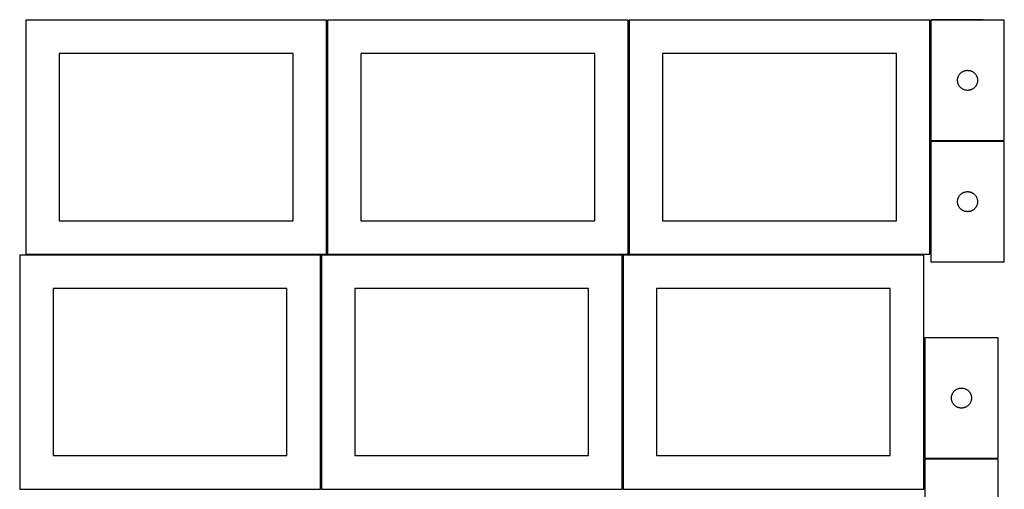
# Model space of a CAD drawing. Header units: millimetres. Extents: x 7 to 1493, y 7 to 2993.
# Tile 4 of 14: x 7 to 1480, y 1412 to 2115. Entities that reach past the tile are written whole.
import ezdxf

# ---------------------------------------------------------------- set-up
doc = ezdxf.new("R2010")
doc.units = ezdxf.units.MM
doc.layers.add('COMMON', color=5, linetype='CONTINUOUS', true_color=0x0000ff)
doc.layers.add('CUT', color=7, linetype='CONTINUOUS', true_color=0x000000)

msp = doc.modelspace()

# ---------------------------------------------------------------- linework, layer by layer
at = {"layer": 'COMMON'}
for p, q in [((466.416937, 1764.123915), (466.416937, 2114.123915)), ((587.568756, 2114.873915), (767.568756, 2114.873915)), ((917.916938, 1764.123915), (917.916938, 2114.123915)), ((1369.416938, 2114.123915), (1369.416938, 1934.156428)), ((1448.43007, 2114.906429), (1370.166939, 2114.906429)), ((1369.416938, 1932.656427), (1369.416938, 1764.123915)), ((1480.166939, 1933.406428), (1370.166939, 1933.406428)), ((457.299608, 1412.599135), (457.299608, 1762.599135)), ((908.799609, 1412.623914), (908.799609, 1762.599135)), ((1359.549609, 1763.373915), (918.666938, 1763.373915)), ((1360.299609, 1638.723053), (1360.299609, 1458.723053)), ((1360.299609, 1457.223052), (1360.299609, 1412.623914)), ((1471.04961, 1457.973053), (1361.04961, 1457.973053))]:
    msp.add_line(p, q, dxfattribs=at)
at = {"layer": 'CUT'}
for p, q in [((465.666936, 2114.123915), (15.666936, 2114.123915)), ((15.666936, 2114.123915), (15.666936, 1764.123915)), ((465.666936, 1764.123915), (465.666936, 2114.123915)), ((917.166937, 2114.123915), (467.166937, 2114.123915)), ((467.166937, 2114.123915), (467.166937, 1764.123915)), ((917.166937, 1764.123915), (917.166937, 2114.123915)), ((1368.666938, 2114.123915), (918.666938, 2114.123915)), ((918.666938, 2114.123915), (918.666938, 1764.123915)), ((1368.666938, 1764.123915), (1368.666938, 2114.123915)), ((1370.166939, 2114.156428), (1370.166939, 1934.156428)), ((1480.166939, 2114.156428), (1370.166939, 2114.156428)), ((1480.166939, 1934.156428), (1480.166939, 2114.156428)), ((415.666936, 2064.123915), (65.666936, 2064.123915)), ((65.666936, 2064.123915), (65.666936, 1814.123915)), ((415.666936, 1814.123915), (415.666936, 2064.123915)), ((867.166937, 2064.123915), (517.166937, 2064.123915)), ((517.166937, 2064.123915), (517.166937, 1814.123915)), ((867.166937, 1814.123915), (867.166937, 2064.123915)), ((1318.666938, 2064.123915), (968.666938, 2064.123915)), ((968.666938, 2064.123915), (968.666938, 1814.123915)), ((1318.666938, 1814.123915), (1318.666938, 2064.123915)), ((1413.169351, 2033.159642), (1413.648733, 2033.765326)), ((1413.648733, 2033.765326), (1414.158659, 2034.345528)), ((1414.158659, 2034.345528), (1414.697777, 2034.898711)), ((1414.697777, 2034.898711), (1415.264658, 2035.423407)), ((1415.264658, 2035.423407), (1415.857797, 2035.918225)), ((1415.857797, 2035.918225), (1416.475623, 2036.381853)), ((1416.475623, 2036.381853), (1417.116496, 2036.813061)), ((1417.116496, 2036.813061), (1417.778718, 2037.210707)), ((1417.778718, 2037.210707), (1418.460532, 2037.573734)), ((1418.460532, 2037.573734), (1419.160131, 2037.901182)), ((1419.160131, 2037.901182), (1419.875658, 2038.19218)), ((1419.875658, 2038.19218), (1420.605217, 2038.445959)), ((1420.605217, 2038.445959), (1421.346873, 2038.661844)), ((1421.346873, 2038.661844), (1422.098658, 2038.839263)), ((1422.098658, 2038.839263), (1422.858581, 2038.977747)), ((1422.858581, 2038.977747), (1423.624624, 2039.076926)), ((1423.624624, 2039.076926), (1424.394758, 2039.136539)), ((1424.394758, 2039.136539), (1425.166939, 2039.156428)), ((1425.166939, 2039.156428), (1425.939121, 2039.136539)), ((1425.939121, 2039.136539), (1426.709254, 2039.076926)), ((1426.709254, 2039.076926), (1427.475298, 2038.977747)), ((1427.475298, 2038.977747), (1428.23522, 2038.839263)), ((1428.23522, 2038.839263), (1428.987006, 2038.661844)), ((1428.987006, 2038.661844), (1429.728662, 2038.445959)), ((1429.728662, 2038.445959), (1430.458221, 2038.19218)), ((1430.458221, 2038.19218), (1431.173748, 2037.901182)), ((1431.173748, 2037.901182), (1431.873346, 2037.573734)), ((1431.873346, 2037.573734), (1432.55516, 2037.210707)), ((1432.55516, 2037.210707), (1433.217382, 2036.813061)), ((1433.217382, 2036.813061), (1433.858256, 2036.381853)), ((1433.858256, 2036.381853), (1434.476082, 2035.918225)), ((1434.476082, 2035.918225), (1435.069221, 2035.423407)), ((1435.069221, 2035.423407), (1435.636102, 2034.898711)), ((1435.636102, 2034.898711), (1436.17522, 2034.345528)), ((1436.17522, 2034.345528), (1436.685146, 2033.765326)), ((1436.685146, 2033.765326), (1437.164528, 2033.159642)), ((1410.171912, 2024.542647), (1410.211676, 2025.31406)), ((1410.171912, 2023.770209), (1410.171912, 2024.542647)), ((1410.211676, 2022.998796), (1410.171912, 2023.770209)), ((1410.211676, 2025.31406), (1410.291099, 2026.082403)), ((1410.291099, 2022.230453), (1410.211676, 2022.998796)), ((1410.291099, 2026.082403), (1410.40997, 2026.845639)), ((1410.40997, 2021.467217), (1410.291099, 2022.230453)), ((1410.40997, 2026.845639), (1410.567974, 2027.601744)), ((1410.567974, 2020.711112), (1410.40997, 2021.467217)), ((1410.567974, 2027.601744), (1410.764691, 2028.348713)), ((1410.764691, 2019.964144), (1410.567974, 2020.711112)), ((1410.764691, 2028.348713), (1410.999601, 2029.084564)), ((1410.999601, 2019.228292), (1410.764691, 2019.964144)), ((1410.999601, 2029.084564), (1411.27208, 2029.807346)), ((1411.27208, 2018.50551), (1410.999601, 2019.228292)), ((1411.27208, 2029.807346), (1411.581405, 2030.515144)), ((1411.581405, 2030.515144), (1411.926757, 2031.206079)), ((1411.926757, 2031.206079), (1412.30722, 2031.87832)), ((1412.30722, 2031.87832), (1412.721784, 2032.530084)), ((1412.721784, 2032.530084), (1413.169351, 2033.159642)), ((1437.164528, 2033.159642), (1437.612095, 2032.530084)), ((1437.612095, 2032.530084), (1438.026659, 2031.87832)), ((1438.026659, 2031.87832), (1438.407121, 2031.206079)), ((1438.407121, 2031.206079), (1438.752473, 2030.515144)), ((1438.752473, 2030.515144), (1439.061799, 2029.807346)), ((1439.061799, 2029.807346), (1439.334278, 2029.084564)), ((1439.334278, 2019.228292), (1439.061799, 2018.50551)), ((1439.334278, 2029.084564), (1439.569187, 2028.348713)), ((1439.569187, 2019.964144), (1439.334278, 2019.228292)), ((1439.569187, 2028.348713), (1439.765905, 2027.601744)), ((1439.765905, 2020.711112), (1439.569187, 2019.964144)), ((1439.765905, 2027.601744), (1439.923909, 2026.845639)), ((1439.923909, 2021.467217), (1439.765905, 2020.711112)), ((1439.923909, 2026.845639), (1440.042779, 2026.082403)), ((1440.042779, 2022.230453), (1439.923909, 2021.467217)), ((1440.042779, 2026.082403), (1440.122202, 2025.31406)), ((1440.122202, 2022.998796), (1440.042779, 2022.230453)), ((1440.122202, 2025.31406), (1440.161966, 2024.542647)), ((1440.161966, 2023.770209), (1440.122202, 2022.998796)), ((1440.161966, 2024.542647), (1440.161966, 2023.770209)), ((1411.581405, 2017.797712), (1411.27208, 2018.50551)), ((1411.926757, 2017.106777), (1411.581405, 2017.797712)), ((1412.30722, 2016.434536), (1411.926757, 2017.106777)), ((1412.721784, 2015.782772), (1412.30722, 2016.434536)), ((1413.169351, 2015.153214), (1412.721784, 2015.782772)), ((1413.648733, 2014.54753), (1413.169351, 2015.153214)), ((1414.158659, 2013.967328), (1413.648733, 2014.54753)), ((1414.697777, 2013.414145), (1414.158659, 2013.967328)), ((1415.264658, 2012.889449), (1414.697777, 2013.414145)), ((1415.857797, 2012.394631), (1415.264658, 2012.889449)), ((1416.475623, 2011.931003), (1415.857797, 2012.394631)), ((1417.116496, 2011.499795), (1416.475623, 2011.931003)), ((1417.778718, 2011.102149), (1417.116496, 2011.499795)), ((1418.460532, 2010.739122), (1417.778718, 2011.102149)), ((1419.160131, 2010.411675), (1418.460532, 2010.739122)), ((1419.875658, 2010.120676), (1419.160131, 2010.411675)), ((1420.605217, 2009.866897), (1419.875658, 2010.120676)), ((1421.346873, 2009.651012), (1420.605217, 2009.866897)), ((1422.098658, 2009.473593), (1421.346873, 2009.651012)), ((1422.858581, 2009.33511), (1422.098658, 2009.473593)), ((1423.624624, 2009.23593), (1422.858581, 2009.33511)), ((1424.394758, 2009.176317), (1423.624624, 2009.23593)), ((1425.166939, 2009.156428), (1424.394758, 2009.176317)), ((1425.939121, 2009.176317), (1425.166939, 2009.156428)), ((1426.709254, 2009.23593), (1425.939121, 2009.176317)), ((1427.475298, 2009.33511), (1426.709254, 2009.23593)), ((1428.23522, 2009.473593), (1427.475298, 2009.33511)), ((1428.987006, 2009.651012), (1428.23522, 2009.473593)), ((1429.728662, 2009.866897), (1428.987006, 2009.651012)), ((1430.458221, 2010.120676), (1429.728662, 2009.866897)), ((1431.173748, 2010.411675), (1430.458221, 2010.120676)), ((1431.873346, 2010.739122), (1431.173748, 2010.411675)), ((1432.55516, 2011.102149), (1431.873346, 2010.739122)), ((1433.217382, 2011.499795), (1432.55516, 2011.102149)), ((1433.858256, 2011.931003), (1433.217382, 2011.499795)), ((1434.476082, 2012.394631), (1433.858256, 2011.931003)), ((1435.069221, 2012.889449), (1434.476082, 2012.394631)), ((1435.636102, 2013.414145), (1435.069221, 2012.889449)), ((1436.17522, 2013.967328), (1435.636102, 2013.414145)), ((1436.685146, 2014.54753), (1436.17522, 2013.967328)), ((1437.164528, 2015.153214), (1436.685146, 2014.54753)), ((1437.612095, 2015.782772), (1437.164528, 2015.153214)), ((1438.026659, 2016.434536), (1437.612095, 2015.782772)), ((1438.407121, 2017.106777), (1438.026659, 2016.434536)), ((1438.752473, 2017.797712), (1438.407121, 2017.106777)), ((1439.061799, 2018.50551), (1438.752473, 2017.797712)), ((1370.166939, 1934.156428), (1480.166939, 1934.156428)), ((1480.166939, 1932.656427), (1370.166939, 1932.656427)), ((1370.166939, 1932.656427), (1370.166939, 1752.656427)), ((1480.166939, 1752.656427), (1480.166939, 1932.656427)), ((1419.875658, 1856.692179), (1420.605217, 1856.945958)), ((1420.605217, 1856.945958), (1421.346873, 1857.161843)), ((1421.346873, 1857.161843), (1422.098658, 1857.339262)), ((1422.098658, 1857.339262), (1422.858581, 1857.477746)), ((1422.858581, 1857.477746), (1423.624624, 1857.576925)), ((1423.624624, 1857.576925), (1424.394758, 1857.636538)), ((1424.394758, 1857.636538), (1425.166939, 1857.656427)), ((1425.166939, 1857.656427), (1425.939121, 1857.636538)), ((1425.939121, 1857.636538), (1426.709254, 1857.576925)), ((1426.709254, 1857.576925), (1427.475298, 1857.477746)), ((1427.475298, 1857.477746), (1428.23522, 1857.339262)), ((1428.23522, 1857.339262), (1428.987006, 1857.161843)), ((1428.987006, 1857.161843), (1429.728662, 1856.945958)), ((1429.728662, 1856.945958), (1430.458221, 1856.692179)), ((1410.171912, 1843.042646), (1410.211676, 1843.814059)), ((1410.171912, 1842.270208), (1410.171912, 1843.042646)), ((1410.211676, 1841.498795), (1410.171912, 1842.270208)), ((1410.211676, 1843.814059), (1410.291099, 1844.582402)), ((1410.291099, 1844.582402), (1410.40997, 1845.345638)), ((1410.40997, 1845.345638), (1410.567974, 1846.101743)), ((1410.567974, 1846.101743), (1410.764691, 1846.848712)), ((1410.764691, 1846.848712), (1410.999601, 1847.584563)), ((1410.999601, 1847.584563), (1411.27208, 1848.307345)), ((1411.27208, 1848.307345), (1411.581405, 1849.015143)), ((1411.581405, 1849.015143), (1411.926757, 1849.706078)), ((1411.926757, 1849.706078), (1412.30722, 1850.378319)), ((1412.30722, 1850.378319), (1412.721784, 1851.030083)), ((1412.721784, 1851.030083), (1413.169351, 1851.659641)), ((1413.169351, 1851.659641), (1413.648733, 1852.265325)), ((1413.648733, 1852.265325), (1414.158659, 1852.845527)), ((1414.158659, 1852.845527), (1414.697777, 1853.39871)), ((1414.697777, 1853.39871), (1415.264658, 1853.923406)), ((1415.264658, 1853.923406), (1415.857797, 1854.418224)), ((1415.857797, 1854.418224), (1416.475623, 1854.881852)), ((1416.475623, 1854.881852), (1417.116496, 1855.31306)), ((1417.116496, 1855.31306), (1417.778718, 1855.710706)), ((1417.778718, 1855.710706), (1418.460532, 1856.073733)), ((1418.460532, 1856.073733), (1419.160131, 1856.401181)), ((1419.160131, 1856.401181), (1419.875658, 1856.692179)), ((1430.458221, 1856.692179), (1431.173748, 1856.401181)), ((1431.173748, 1856.401181), (1431.873346, 1856.073733)), ((1431.873346, 1856.073733), (1432.55516, 1855.710706)), ((1432.55516, 1855.710706), (1433.217382, 1855.31306)), ((1433.217382, 1855.31306), (1433.858256, 1854.881852)), ((1433.858256, 1854.881852), (1434.476082, 1854.418224)), ((1434.476082, 1854.418224), (1435.069221, 1853.923406)), ((1435.069221, 1853.923406), (1435.636102, 1853.39871)), ((1435.636102, 1853.39871), (1436.17522, 1852.845527)), ((1436.17522, 1852.845527), (1436.685146, 1852.265325)), ((1436.685146, 1852.265325), (1437.164528, 1851.659641)), ((1437.164528, 1851.659641), (1437.612095, 1851.030083)), ((1437.612095, 1851.030083), (1438.026659, 1850.378319)), ((1438.026659, 1850.378319), (1438.407121, 1849.706078)), ((1438.407121, 1849.706078), (1438.752473, 1849.015143)), ((1438.752473, 1849.015143), (1439.061799, 1848.307345)), ((1439.061799, 1848.307345), (1439.334278, 1847.584563)), ((1439.334278, 1847.584563), (1439.569187, 1846.848712)), ((1439.569187, 1846.848712), (1439.765905, 1846.101743)), ((1439.765905, 1846.101743), (1439.923909, 1845.345638)), ((1439.923909, 1845.345638), (1440.042779, 1844.582402)), ((1440.042779, 1844.582402), (1440.122202, 1843.814059)), ((1440.122202, 1843.814059), (1440.161966, 1843.042646)), ((1440.161966, 1842.270208), (1440.122202, 1841.498795)), ((1440.161966, 1843.042646), (1440.161966, 1842.270208)), ((1410.291099, 1840.730452), (1410.211676, 1841.498795)), ((1410.40997, 1839.967216), (1410.291099, 1840.730452)), ((1410.567974, 1839.211111), (1410.40997, 1839.967216)), ((1410.764691, 1838.464143), (1410.567974, 1839.211111)), ((1410.999601, 1837.728291), (1410.764691, 1838.464143)), ((1411.27208, 1837.005509), (1410.999601, 1837.728291)), ((1411.581405, 1836.297711), (1411.27208, 1837.005509)), ((1411.926757, 1835.606776), (1411.581405, 1836.297711)), ((1412.30722, 1834.934535), (1411.926757, 1835.606776)), ((1412.721784, 1834.282771), (1412.30722, 1834.934535)), ((1413.169351, 1833.653213), (1412.721784, 1834.282771)), ((1413.648733, 1833.047529), (1413.169351, 1833.653213)), ((1414.158659, 1832.467327), (1413.648733, 1833.047529)), ((1414.697777, 1831.914144), (1414.158659, 1832.467327)), ((1415.264658, 1831.389448), (1414.697777, 1831.914144)), ((1415.857797, 1830.89463), (1415.264658, 1831.389448)), ((1416.475623, 1830.431002), (1415.857797, 1830.89463)), ((1417.116496, 1829.999794), (1416.475623, 1830.431002)), ((1417.778718, 1829.602148), (1417.116496, 1829.999794)), ((1418.460532, 1829.239121), (1417.778718, 1829.602148)), ((1419.160131, 1828.911674), (1418.460532, 1829.239121)), ((1419.875658, 1828.620675), (1419.160131, 1828.911674)), ((1420.605217, 1828.366896), (1419.875658, 1828.620675)), ((1421.346873, 1828.151011), (1420.605217, 1828.366896)), ((1422.098658, 1827.973592), (1421.346873, 1828.151011)), ((1422.858581, 1827.835109), (1422.098658, 1827.973592)), ((1423.624624, 1827.735929), (1422.858581, 1827.835109)), ((1424.394758, 1827.676316), (1423.624624, 1827.735929)), ((1425.166939, 1827.656427), (1424.394758, 1827.676316)), ((1425.939121, 1827.676316), (1425.166939, 1827.656427)), ((1426.709254, 1827.735929), (1425.939121, 1827.676316)), ((1427.475298, 1827.835109), (1426.709254, 1827.735929)), ((1428.23522, 1827.973592), (1427.475298, 1827.835109)), ((1428.987006, 1828.151011), (1428.23522, 1827.973592)), ((1429.728662, 1828.366896), (1428.987006, 1828.151011)), ((1430.458221, 1828.620675), (1429.728662, 1828.366896)), ((1431.173748, 1828.911674), (1430.458221, 1828.620675)), ((1431.873346, 1829.239121), (1431.173748, 1828.911674)), ((1432.55516, 1829.602148), (1431.873346, 1829.239121)), ((1433.217382, 1829.999794), (1432.55516, 1829.602148)), ((1433.858256, 1830.431002), (1433.217382, 1829.999794)), ((1434.476082, 1830.89463), (1433.858256, 1830.431002)), ((1435.069221, 1831.389448), (1434.476082, 1830.89463)), ((1435.636102, 1831.914144), (1435.069221, 1831.389448)), ((1436.17522, 1832.467327), (1435.636102, 1831.914144)), ((1436.685146, 1833.047529), (1436.17522, 1832.467327)), ((1437.164528, 1833.653213), (1436.685146, 1833.047529)), ((1437.612095, 1834.282771), (1437.164528, 1833.653213)), ((1438.026659, 1834.934535), (1437.612095, 1834.282771)), ((1438.407121, 1835.606776), (1438.026659, 1834.934535)), ((1438.752473, 1836.297711), (1438.407121, 1835.606776)), ((1439.061799, 1837.005509), (1438.752473, 1836.297711)), ((1439.334278, 1837.728291), (1439.061799, 1837.005509)), ((1439.569187, 1838.464143), (1439.334278, 1837.728291)), ((1439.765905, 1839.211111), (1439.569187, 1838.464143)), ((1439.923909, 1839.967216), (1439.765905, 1839.211111)), ((1440.042779, 1840.730452), (1439.923909, 1839.967216)), ((1440.122202, 1841.498795), (1440.042779, 1840.730452)), ((65.666936, 1814.123915), (415.666936, 1814.123915)), ((517.166937, 1814.123915), (867.166937, 1814.123915)), ((968.666938, 1814.123915), (1318.666938, 1814.123915)), ((456.549607, 1762.599135), (6.549607, 1762.599135)), ((6.549607, 1762.599135), (6.549607, 1412.599135)), ((15.666936, 1764.123915), (465.666936, 1764.123915)), ((456.549607, 1412.599135), (456.549607, 1762.599135)), ((908.049608, 1762.599135), (458.049608, 1762.599135)), ((458.049608, 1762.599135), (458.049608, 1412.599135)), ((467.166937, 1764.123915), (917.166937, 1764.123915)), ((908.049608, 1412.599135), (908.049608, 1762.599135)), ((1359.549609, 1762.623914), (909.549609, 1762.623914)), ((909.549609, 1762.623914), (909.549609, 1412.623914)), ((918.666938, 1764.123915), (1368.666938, 1764.123915)), ((1359.549609, 1412.623914), (1359.549609, 1762.623914)), ((1370.166939, 1752.656427), (1480.166939, 1752.656427)), ((406.549607, 1712.599135), (56.549607, 1712.599135)), ((56.549607, 1712.599135), (56.549607, 1462.599135)), ((406.549607, 1462.599135), (406.549607, 1712.599135)), ((858.049608, 1712.599135), (508.049608, 1712.599135)), ((508.049608, 1712.599135), (508.049608, 1462.599135)), ((858.049608, 1462.599135), (858.049608, 1712.599135)), ((1309.549609, 1712.623914), (959.549609, 1712.623914)), ((959.549609, 1712.623914), (959.549609, 1462.623914)), ((1309.549609, 1462.623914), (1309.549609, 1712.623914)), ((1471.04961, 1638.723053), (1361.04961, 1638.723053)), ((1361.04961, 1638.723053), (1361.04961, 1458.723053)), ((1471.04961, 1458.723053), (1471.04961, 1638.723053)), ((1408.661389, 1561.777332), (1409.343203, 1562.14036)), ((1409.343203, 1562.14036), (1410.042801, 1562.467807)), ((1410.042801, 1562.467807), (1410.758329, 1562.758806)), ((1410.758329, 1562.758806), (1411.487888, 1563.012584)), ((1411.487888, 1563.012584), (1412.229543, 1563.228469)), ((1412.229543, 1563.228469), (1412.981329, 1563.405889)), ((1412.981329, 1563.405889), (1413.741251, 1563.544372)), ((1413.741251, 1563.544372), (1414.507295, 1563.643552)), ((1414.507295, 1563.643552), (1415.277429, 1563.703165)), ((1415.277429, 1563.703165), (1416.04961, 1563.723053)), ((1416.04961, 1563.723053), (1416.821791, 1563.703165)), ((1416.821791, 1563.703165), (1417.591925, 1563.643552)), ((1417.591925, 1563.643552), (1418.357969, 1563.544372)), ((1418.357969, 1563.544372), (1419.117891, 1563.405889)), ((1419.117891, 1563.405889), (1419.869677, 1563.228469)), ((1419.869677, 1563.228469), (1420.611332, 1563.012584)), ((1420.611332, 1563.012584), (1421.340891, 1562.758806)), ((1421.340891, 1562.758806), (1422.056419, 1562.467807)), ((1422.056419, 1562.467807), (1422.756017, 1562.14036)), ((1422.756017, 1562.14036), (1423.437831, 1561.777332)), ((1401.054583, 1549.109272), (1401.094347, 1549.880685)), ((1401.054583, 1548.336835), (1401.054583, 1549.109272)), ((1401.094347, 1547.565421), (1401.054583, 1548.336835)), ((1401.094347, 1549.880685), (1401.17377, 1550.649029)), ((1401.17377, 1546.797078), (1401.094347, 1547.565421)), ((1401.17377, 1550.649029), (1401.292641, 1551.412265)), ((1401.292641, 1551.412265), (1401.450644, 1552.16837)), ((1401.450644, 1552.16837), (1401.647362, 1552.915338)), ((1401.647362, 1552.915338), (1401.882272, 1553.651189)), ((1401.882272, 1553.651189), (1402.15475, 1554.373972)), ((1402.15475, 1554.373972), (1402.464076, 1555.081769)), ((1402.464076, 1555.081769), (1402.809428, 1555.772705)), ((1402.809428, 1555.772705), (1403.189891, 1556.444945)), ((1403.189891, 1556.444945), (1403.604455, 1557.096709)), ((1403.604455, 1557.096709), (1404.052021, 1557.726268)), ((1404.052021, 1557.726268), (1404.531403, 1558.331951)), ((1404.531403, 1558.331951), (1405.04133, 1558.912153)), ((1405.04133, 1558.912153), (1405.580448, 1559.465336)), ((1405.580448, 1559.465336), (1406.147328, 1559.990032)), ((1406.147328, 1559.990032), (1406.740468, 1560.48485)), ((1406.740468, 1560.48485), (1407.358294, 1560.948478)), ((1407.358294, 1560.948478), (1407.999167, 1561.379687)), ((1407.999167, 1561.379687), (1408.661389, 1561.777332)), ((1423.437831, 1561.777332), (1424.100053, 1561.379687)), ((1424.100053, 1561.379687), (1424.740926, 1560.948478)), ((1424.740926, 1560.948478), (1425.358752, 1560.48485)), ((1425.358752, 1560.48485), (1425.951892, 1559.990032)), ((1425.951892, 1559.990032), (1426.518772, 1559.465336)), ((1426.518772, 1559.465336), (1427.05789, 1558.912153)), ((1427.05789, 1558.912153), (1427.567817, 1558.331951)), ((1427.567817, 1558.331951), (1428.047199, 1557.726268)), ((1428.047199, 1557.726268), (1428.494765, 1557.096709)), ((1428.494765, 1557.096709), (1428.909329, 1556.444945)), ((1428.909329, 1556.444945), (1429.289792, 1555.772705)), ((1429.289792, 1555.772705), (1429.635144, 1555.081769)), ((1429.635144, 1555.081769), (1429.94447, 1554.373972)), ((1429.94447, 1554.373972), (1430.216948, 1553.651189)), ((1430.216948, 1553.651189), (1430.451858, 1552.915338)), ((1430.451858, 1552.915338), (1430.648576, 1552.16837)), ((1430.648576, 1552.16837), (1430.806579, 1551.412265)), ((1430.806579, 1551.412265), (1430.92545, 1550.649029)), ((1430.92545, 1550.649029), (1431.004873, 1549.880685)), ((1431.004873, 1547.565421), (1430.92545, 1546.797078)), ((1431.004873, 1549.880685), (1431.044637, 1549.109272)), ((1431.044637, 1548.336835), (1431.004873, 1547.565421)), ((1431.044637, 1549.109272), (1431.044637, 1548.336835)), ((1401.292641, 1546.033842), (1401.17377, 1546.797078)), ((1401.450644, 1545.277737), (1401.292641, 1546.033842)), ((1401.647362, 1544.530769), (1401.450644, 1545.277737)), ((1401.882272, 1543.794918), (1401.647362, 1544.530769)), ((1402.15475, 1543.072135), (1401.882272, 1543.794918)), ((1402.464076, 1542.364338), (1402.15475, 1543.072135)), ((1402.809428, 1541.673402), (1402.464076, 1542.364338)), ((1403.189891, 1541.001161), (1402.809428, 1541.673402)), ((1403.604455, 1540.349398), (1403.189891, 1541.001161)), ((1404.052021, 1539.719839), (1403.604455, 1540.349398)), ((1404.531403, 1539.114156), (1404.052021, 1539.719839)), ((1405.04133, 1538.533953), (1404.531403, 1539.114156)), ((1405.580448, 1537.980771), (1405.04133, 1538.533953)), ((1406.147328, 1537.456074), (1405.580448, 1537.980771)), ((1406.740468, 1536.961256), (1406.147328, 1537.456074)), ((1407.358294, 1536.497628), (1406.740468, 1536.961256)), ((1407.999167, 1536.06642), (1407.358294, 1536.497628)), ((1408.661389, 1535.668775), (1407.999167, 1536.06642)), ((1409.343203, 1535.305747), (1408.661389, 1535.668775)), ((1410.042801, 1534.9783), (1409.343203, 1535.305747)), ((1410.758329, 1534.687301), (1410.042801, 1534.9783)), ((1411.487888, 1534.433523), (1410.758329, 1534.687301)), ((1412.229543, 1534.217638), (1411.487888, 1534.433523)), ((1412.981329, 1534.040218), (1412.229543, 1534.217638)), ((1413.741251, 1533.901735), (1412.981329, 1534.040218)), ((1414.507295, 1533.802555), (1413.741251, 1533.901735)), ((1415.277429, 1533.742942), (1414.507295, 1533.802555)), ((1416.04961, 1533.723053), (1415.277429, 1533.742942)), ((1416.821791, 1533.742942), (1416.04961, 1533.723053)), ((1417.591925, 1533.802555), (1416.821791, 1533.742942)), ((1418.357969, 1533.901735), (1417.591925, 1533.802555)), ((1419.117891, 1534.040218), (1418.357969, 1533.901735)), ((1419.869677, 1534.217638), (1419.117891, 1534.040218)), ((1420.611332, 1534.433523), (1419.869677, 1534.217638)), ((1421.340891, 1534.687301), (1420.611332, 1534.433523)), ((1422.056419, 1534.9783), (1421.340891, 1534.687301)), ((1422.756017, 1535.305747), (1422.056419, 1534.9783)), ((1423.437831, 1535.668775), (1422.756017, 1535.305747)), ((1424.100053, 1536.06642), (1423.437831, 1535.668775)), ((1424.740926, 1536.497628), (1424.100053, 1536.06642)), ((1425.358752, 1536.961256), (1424.740926, 1536.497628)), ((1425.951892, 1537.456074), (1425.358752, 1536.961256)), ((1426.518772, 1537.980771), (1425.951892, 1537.456074)), ((1427.05789, 1538.533953), (1426.518772, 1537.980771)), ((1427.567817, 1539.114156), (1427.05789, 1538.533953)), ((1428.047199, 1539.719839), (1427.567817, 1539.114156)), ((1428.494765, 1540.349398), (1428.047199, 1539.719839)), ((1428.909329, 1541.001161), (1428.494765, 1540.349398)), ((1429.289792, 1541.673402), (1428.909329, 1541.001161)), ((1429.635144, 1542.364338), (1429.289792, 1541.673402)), ((1429.94447, 1543.072135), (1429.635144, 1542.364338)), ((1430.216948, 1543.794918), (1429.94447, 1543.072135)), ((1430.451858, 1544.530769), (1430.216948, 1543.794918)), ((1430.648576, 1545.277737), (1430.451858, 1544.530769)), ((1430.806579, 1546.033842), (1430.648576, 1545.277737)), ((1430.92545, 1546.797078), (1430.806579, 1546.033842)), ((56.549607, 1462.599135), (406.549607, 1462.599135)), ((508.049608, 1462.599135), (858.049608, 1462.599135)), ((959.549609, 1462.623914), (1309.549609, 1462.623914)), ((1361.04961, 1458.723053), (1471.04961, 1458.723053)), ((1471.04961, 1457.223052), (1361.04961, 1457.223052)), ((1361.04961, 1457.223052), (1361.04961, 1277.223052)), ((1471.04961, 1277.223052), (1471.04961, 1457.223052)), ((6.549607, 1412.599135), (456.549607, 1412.599135)), ((458.049608, 1412.599135), (908.049608, 1412.599135)), ((909.549609, 1412.623914), (1359.549609, 1412.623914))]:
    msp.add_line(p, q, dxfattribs=at)

doc.saveas('drawing.dxf')
